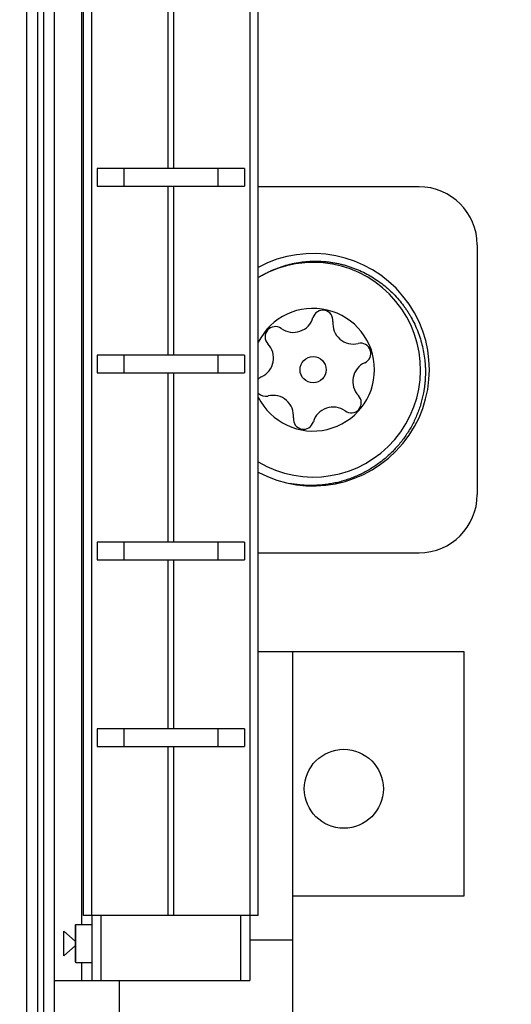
# Model space of a CAD drawing. Header units: inches. Extents: x 0.2 to 16.8, y 0.2 to 10.8.
# Tile 28 of 42: x 10.2 to 10.7, y 4.1 to 5.1. Entities that reach past the tile are written whole.
import ezdxf

# ---------------------------------------------------------------- set-up
doc = ezdxf.new("R2010")
doc.units = ezdxf.units.IN
doc.header["$LTSCALE"] = 0.935
doc.header["$MEASUREMENT"] = 0
doc.layers.get('0').update_dxf_attribs({"linetype": 'CONTINUOUS'})
doc.layers.add('DIMENSIONS', color=7, linetype='CONTINUOUS')
doc.styles.get("Standard").update_dxf_attribs({"font": 'txt', "width": 0.8})
doc.dimstyles.new('DIMSTYLE_1', dxfattribs={"dimtxt": 0.125, "dimasz": 0.18, "dimexe": 0.125, "dimexo": 0.0625, "dimgap": 0.03125, "dimtad": 0, "dimtih": 1, "dimtoh": 1, "dimzin": 4, "dimdsep": 46, "dimtxsty": 'STANDARD', "dimblk": '_FILLED', "dimblk1": '_FILLED', "dimblk2": '_FILLED', "dimcen": 0.09, "dimadec": 0, "dimazin": 0, "dimtp": 0.01, "dimtm": 0.01, "dimtfac": 1, "dimtofl": 0, "dimtmove": 0, "dimatfit": 3, "dimldrblk": '_FILLED', "dimfxl": 1, "dimtolj": 1, "dimtzin": 4, "dimarcsym": 0})
doc.dimstyles.new('DIMSTYLE_2', dxfattribs={"dimtxt": 0.125, "dimasz": 0.18, "dimexe": 0.125, "dimexo": 0.0625, "dimgap": 0.0625, "dimtad": 0, "dimtih": 1, "dimtoh": 1, "dimzin": 4, "dimdsep": 46, "dimtxsty": 'STANDARD', "dimblk": '_FILLED', "dimblk1": '_FILLED', "dimblk2": '_FILLED', "dimcen": 0.09, "dimadec": 0, "dimazin": 0, "dimtp": 0.01, "dimtm": 0.01, "dimtfac": 1, "dimtofl": 0, "dimtmove": 0, "dimatfit": 3, "dimldrblk": '_FILLED', "dimfxl": 1, "dimtolj": 1, "dimtzin": 4, "dimarcsym": 0})

# ---------------------------------------------------------------- blocks, each defined once
blk = doc.blocks.new('*D17')
at = {"layer": 'DIMENSIONS', "color": 2, "linetype": 'CONTINUOUS'}
blk.add_line((10.1175, 5.2089), (10.1175, 3.0179), dxfattribs=at)
at = {"layer": 'DIMENSIONS', "color": 2, "linetype": 'CONTINUOUS', "insert": (10.055, 2.9554), "char_height": 0.125, "width": 1.225, "attachment_point": 3, "rotation": 90, "line_spacing_factor": 0.9}
blk.add_mtext('7X .17{\\Ftxt.shx;\\W1.000000;\\H0.125000; }[4.3]', dxfattribs=at)
blk = doc.blocks.new('_FILLED')
at = {"color": 0, "linetype": 'BYBLOCK'}
blk.add_solid([(0, 0), (-1, 0.1736), (-1, -0.1736)], dxfattribs=at)
blk = doc.blocks.new('*D18')
at = {"layer": 'DIMENSIONS', "color": 2, "linetype": 'CONTINUOUS'}
for p, q in [((10.3511, 8.5934), (11.8557, 8.5934)), ((11.7307, 8.5934), (11.7307, 6.1859)), ((11.7307, 3.5284), (11.7307, 5.9359)), ((10.3511, 3.5284), (11.8557, 3.5284))]:
    blk.add_line(p, q, dxfattribs=at)
at = {"layer": 'DIMENSIONS', "color": 2, "linetype": 'CONTINUOUS', "xscale": 0.18, "yscale": 0.18, "zscale": 0.18}
for p, rotation in [((11.7307, 8.5934), 90), ((11.7307, 3.5284), 270)]:
    blk.add_blockref('_FILLED', p, dxfattribs=dict(at, rotation=rotation))
at = {"layer": 'DIMENSIONS', "color": 2, "linetype": 'CONTINUOUS', "insert": (11.7307, 6.1234), "char_height": 0.125, "width": 1.225, "attachment_point": 2, "line_spacing_factor": 0.9}
blk.add_mtext('5.06{\\Ftxt.shx;\\W1.000000;\\H0.125000; }[128.6]', dxfattribs=at)

msp = doc.modelspace()

# ---------------------------------------------------------------- linework, layer by layer
at = {"color": 7, "linetype": 'CONTINUOUS'}
for p, q in [((10.1886, 8.5934), (10.1886, 3.5284)), ((10.2186, 3.5284), (10.2186, 8.5934)), ((10.2496, 4.1734), (10.2496, 8.1734)), ((10.4376, 4.1734), (10.4376, 8.1734)), ((10.4229, 4.9772), (10.2644, 4.9772)), ((10.2644, 4.9772), (10.2644, 4.9582)), ((10.2931, 4.9772), (10.2931, 4.9582)), ((10.3942, 4.9772), (10.3942, 4.9582)), ((10.4229, 4.9772), (10.4229, 4.9582)), ((10.2644, 4.9582), (10.4229, 4.9582)), ((10.4229, 4.7762), (10.2644, 4.7762)), ((10.2644, 4.7762), (10.2644, 4.7572)), ((10.2931, 4.7762), (10.2931, 4.7572)), ((10.3942, 4.7762), (10.3942, 4.7572)), ((10.4229, 4.7762), (10.4229, 4.7572)), ((10.2644, 4.7572), (10.4229, 4.7572)), ((10.4229, 4.5753), (10.2644, 4.5753)), ((10.2644, 4.5753), (10.2644, 4.5563)), ((10.2931, 4.5753), (10.2931, 4.5563)), ((10.3942, 4.5753), (10.3942, 4.5563)), ((10.4229, 4.5753), (10.4229, 4.5563)), ((10.2644, 4.5563), (10.4229, 4.5563)), ((10.4376, 4.4574), (10.6586, 4.4574)), ((10.4746, 4.4574), (10.4746, 3.8784)), ((10.6586, 4.4574), (10.6586, 4.1944)), ((10.4229, 4.3743), (10.2644, 4.3743)), ((10.2644, 4.3743), (10.2644, 4.3553)), ((10.2931, 4.3743), (10.2931, 4.3553)), ((10.3942, 4.3743), (10.3942, 4.3553)), ((10.4229, 4.3743), (10.4229, 4.3553)), ((10.2644, 4.3553), (10.4229, 4.3553)), ((10.6586, 4.1944), (10.4746, 4.1944)), ((10.2406, 4.1629), (10.2416, 4.1639)), ((10.2416, 4.1639), (10.2586, 4.1639)), ((10.2416, 4.1229), (10.2416, 4.1639)), ((10.4376, 4.1734), (10.2496, 4.1734)), ((10.2586, 4.1734), (10.2586, 4.1034)), ((10.4286, 4.1734), (10.4286, 4.1034)), ((10.2406, 4.146), (10.2286, 4.1566)), ((10.2286, 4.1301), (10.2286, 4.1565)), ((10.2406, 4.1629), (10.2406, 4.1239)), ((10.4286, 4.1474), (10.4746, 4.1474)), ((10.2286, 4.1301), (10.2406, 4.1407)), ((10.2406, 4.1239), (10.2416, 4.1229)), ((10.2416, 4.1229), (10.2586, 4.1229)), ((10.2186, 4.1034), (10.4286, 4.1034)), ((10.2886, 3.5284), (10.2886, 4.1034))]:
    msp.add_line(p, q, dxfattribs=at)
at = {"color": 9, "linetype": 'CONTINUOUS'}
for p, q in [((10.2006, 3.5284), (10.2006, 8.5934)), ((10.2066, 8.5934), (10.2066, 3.5284)), ((10.2478, 4.1639), (10.2478, 8.1829)), ((10.2586, 4.1734), (10.2586, 8.1734)), ((10.4287, 8.1734), (10.4287, 4.1734)), ((10.3405, 5.1591), (10.3405, 4.9772)), ((10.3468, 4.9772), (10.3468, 5.1591)), ((10.3405, 4.9582), (10.3405, 4.7762)), ((10.3468, 4.7762), (10.3468, 4.9582)), ((10.3405, 4.7572), (10.3405, 4.5753)), ((10.3468, 4.5753), (10.3468, 4.7572)), ((10.3405, 4.5563), (10.3405, 4.3743)), ((10.3468, 4.3743), (10.3468, 4.5563)), ((10.3405, 4.3553), (10.3405, 4.1734)), ((10.3468, 4.1734), (10.3468, 4.3553)), ((10.2686, 4.1034), (10.2686, 4.1734)), ((10.4186, 4.1734), (10.4186, 4.1034)), ((10.2478, 4.1034), (10.2478, 4.1229))]:
    msp.add_line(p, q, dxfattribs=at)
at = {"color": 6, "linetype": 'CONTINUOUS'}
for p, q in [((10.6105, 4.9575), (10.4376, 4.9575)), ((10.673, 4.895), (10.673, 4.6263)), ((10.4376, 4.5638), (10.6105, 4.5638))]:
    msp.add_line(p, q, dxfattribs=at)
at = {"color": 7, "linetype": 'CONTINUOUS'}
for centre, radius in [((10.4966, 4.7607), 0.0141), ((10.5296, 4.3098), 0.0425)]:
    msp.add_circle(centre, radius, dxfattribs=at)
at = {"color": 6, "linetype": 'CONTINUOUS'}
for centre, radius, start, end in [((10.6105, 4.895), 0.0625, 0, 90), ((10.4966, 4.7607), 0.125, 241.7248, 118.2156), ((10.6105, 4.6263), 0.0625, 270, 360)]:
    msp.add_arc(centre, radius, start, end, dxfattribs=at)
at = {"color": 7, "linetype": 'CONTINUOUS'}
for centre, radius, start, end in [((10.4966, 4.7607), 0.1155, 239.2675, 119.7053), ((10.5, 4.7645), 0.114, 122.1369, 123.2109), ((10.4966, 4.7607), 0.066, 206.5746, 153.4531), ((10.507, 4.8137), 0.011, 354.0601, 163.8665), ((10.4753, 4.8229), 0.022, 234.0601, 343.8665), ((10.5398, 4.8103), 0.022, 174.0601, 283.8665), ((10.4559, 4.7961), 0.011, 54.0601, 223.8665), ((10.5477, 4.7782), 0.011, 294.0601, 103.8665), ((10.4321, 4.7733), 0.022, 294.0601, 43.8665), ((10.5612, 4.7481), 0.022, 114.0601, 223.8665), ((10.4456, 4.7431), 0.011, 114.0601, 136.2562), ((10.4456, 4.7431), 0.011, 223.7437, 283.8665), ((10.4535, 4.7111), 0.022, 354.0601, 103.8665), ((10.5374, 4.7252), 0.011, 234.0601, 43.8665), ((10.518, 4.6985), 0.022, 54.0601, 163.8665), ((10.4863, 4.7077), 0.011, 174.0601, 343.8665)]:
    msp.add_arc(centre, radius, start, end, dxfattribs=at)
for points, knots in [([(10.4394, 4.861), (10.4406, 4.8617), (10.4431, 4.8631), (10.4468, 4.8651), (10.4506, 4.8669), (10.4557, 4.8692), (10.461, 4.8711), (10.4664, 4.8728), (10.4705, 4.8739), (10.4746, 4.8749), (10.4801, 4.876), (10.4857, 4.8768), (10.4913, 4.8772), (10.4955, 4.8775), (10.4997, 4.8775), (10.5039, 4.8774), (10.5081, 4.8772), (10.5123, 4.8768), (10.5165, 4.8762), (10.5207, 4.8755), (10.5248, 4.8747), (10.5289, 4.8737), (10.533, 4.8725), (10.537, 4.8712), (10.541, 4.8698), (10.5462, 4.8677), (10.5526, 4.8647), (10.5599, 4.8606), (10.567, 4.856), (10.5737, 4.8509), (10.58, 4.8453), (10.586, 4.8393), (10.5905, 4.8339), (10.594, 4.8294), (10.5964, 4.826), (10.5987, 4.8225), (10.6017, 4.8177), (10.605, 4.8115), (10.6079, 4.8051), (10.6099, 4.7998), (10.6118, 4.7945), (10.6137, 4.7877), (10.6155, 4.7795), (10.6165, 4.7725), (10.617, 4.7669), (10.6173, 4.7627), (10.6173, 4.7585), (10.6173, 4.7543), (10.6171, 4.7508), (10.6169, 4.748), (10.6167, 4.7459), (10.6164, 4.7438), (10.6162, 4.7417), (10.6159, 4.7396), (10.6156, 4.7382), (10.6155, 4.7375)], [0, 0, 0, 0, 0.015626, 0.031252, 0.046878, 0.062504, 0.093751, 0.109377, 0.125003, 0.140629, 0.156255, 0.187502, 0.203128, 0.218754, 0.23438, 0.250006, 0.265632, 0.281258, 0.296884, 0.31251, 0.328136, 0.343762, 0.359388, 0.375014, 0.39064, 0.406266, 0.437513, 0.46876, 0.500007, 0.531254, 0.562502, 0.593749, 0.624996, 0.640622, 0.656248, 0.671874, 0.6875, 0.718748, 0.749995, 0.765621, 0.781247, 0.812494, 0.843742, 0.874989, 0.890615, 0.906241, 0.921868, 0.937494, 0.95312, 0.960933, 0.968747, 0.97656, 0.984373, 0.992187, 1, 1, 1, 1]), ([(10.6155, 4.7375), (10.6152, 4.7355), (10.6146, 4.7325), (10.6136, 4.7286), (10.6129, 4.7257), (10.612, 4.7227), (10.6108, 4.7189), (10.609, 4.7141), (10.6067, 4.7085), (10.6041, 4.7031), (10.6012, 4.6977), (10.598, 4.6925), (10.5946, 4.6875), (10.591, 4.6827), (10.5871, 4.678), (10.5829, 4.6736), (10.5786, 4.6693), (10.5741, 4.6653), (10.5693, 4.6615), (10.5644, 4.6579), (10.5593, 4.6546), (10.5541, 4.6515), (10.5487, 4.6487), (10.5432, 4.6462), (10.5376, 4.6439), (10.5318, 4.6419), (10.526, 4.6402), (10.5201, 4.6388), (10.5141, 4.6377), (10.5081, 4.6369), (10.5021, 4.6364), (10.496, 4.6361), (10.4899, 4.6362), (10.4839, 4.6365), (10.4778, 4.6372), (10.4738, 4.6378), (10.4718, 4.6382)], [0, 0, 0, 0, 0.031249, 0.046875, 0.062502, 0.078128, 0.093754, 0.125004, 0.156253, 0.187503, 0.218753, 0.250003, 0.281252, 0.312502, 0.343752, 0.375002, 0.406252, 0.437502, 0.468751, 0.500001, 0.531251, 0.562501, 0.593751, 0.625001, 0.656251, 0.687501, 0.71875, 0.75, 0.78125, 0.8125, 0.84375, 0.875, 0.90625, 0.9375, 0.96875, 1, 1, 1, 1])]:
    msp.add_open_spline(points, degree=3, knots=knots, dxfattribs=at)

# ---------------------------------------------------------------- dimensions: what is measured, and where the dimension line sits
at = {"layer": 'DIMENSIONS', "color": 2, "linetype": 'CONTINUOUS'}
dim = msp.add_linear_dim(base=(11.73069, 8.59335), p1=(10.28863, 3.52844), p2=(10.28863, 8.59335), angle=90, dimstyle='DIMSTYLE_2', dxfattribs=at)
dim.commit()
dim.dimension.update_dxf_attribs({"geometry": '*D18', "text_midpoint": (11.73069, 6.0609), "dimtype": 160})
dim = msp.add_ordinate_dim(feature_location=(10.1175, 5.2089), offset=(0, -2.191), dtype=1, origin=(10.2886, 5.2714), text='7X <>', dimstyle='DIMSTYLE_1', dxfattribs=at)
dim.commit()
dim.dimension.update_dxf_attribs({"geometry": '*D17', "text_midpoint": (10.1175, 2.3429)})

doc.saveas('drawing.dxf')
